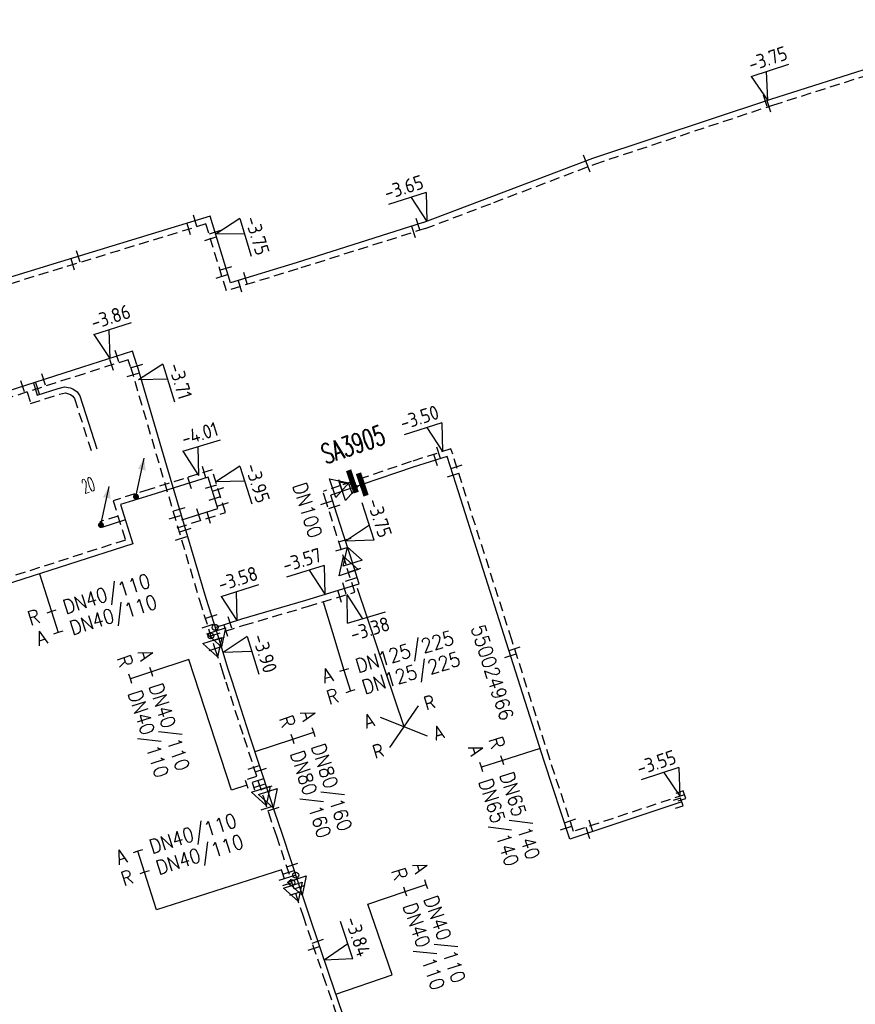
# Model space of a CAD drawing. Header units: millimetres. Extents: x 0 to 118212815, y 0 to 488348790.
# Tile 11 of 143: x 113809160 to 113862106, y 485750410 to 485812768. Entities that reach past the tile are written whole.
import ezdxf
from ezdxf.enums import TextEntityAlignment as Align

# ---------------------------------------------------------------- set-up
doc = ezdxf.new("R2010")
doc.units = ezdxf.units.MM
doc.header["$LTSCALE"] = 200
doc.linetypes.add('HIDDEN2', pattern=[4.7625, 3.175, -1.5875])
for name, color, linetype in [('WW-C-AFSLUITER', 7, 'Continuous'), ('WW-C-mof', 7, 'Continuous'), ('WW-C-stijgstrang', 7, 'Continuous'), ('WW-C-tstuk', 7, 'Continuous'), ('WW-C-VERLOOP', 7, 'Continuous'), ('WW-I-diam', 7, 'Continuous'), ('WW-I-info', 7, 'Continuous'), ('WW-I-leidingkruis', 7, 'Continuous'), ('WW-I-NAP', 7, 'Continuous'), ('WW-L-aanvoer', 3, 'Continuous'), ('WW-L-retour', 3, 'HIDDEN2')]:
    doc.layers.add(name, color=color, linetype=linetype)
doc.styles.add('DIN17', font='ROMANS.SHX', dxfattribs={"width": 0.9})
doc.styles.add('ISOCP', font='ISOCP.SHX')

# ---------------------------------------------------------------- blocks, each defined once
blk = doc.blocks.new('LR-VERL')
at = {"color": 0, "linetype": 'ByBlock', "lineweight": -2}
blk.add_lwpolyline([(1.08, 0), (-1.08, -1.25), (-1.08, 1.25)], close=True, dxfattribs=at)
blk = doc.blocks.new('LR-mof')
at = {"color": 0, "linetype": 'ByBlock', "lineweight": -2}
blk.add_line((0, -0.75), (0, 0.75), dxfattribs=at)
blk = doc.blocks.new('LR-tsb')
blk.add_circle((0, 0), 0.375)
blk = doc.blocks.new('LR-DIAB2')
at = {"color": 0, "linetype": 'Continuous', "lineweight": -3}
blk.add_line((0, 5), (0, 7.8), dxfattribs=at)
at = {"color": 0, "lineweight": -3}
blk.add_line((0, 0), (0, 5), dxfattribs=at)
for points in [[(0.61, 7.8), (0, 7.8), (-0.61, 7.8)], [(0.61, 5), (0, 5), (-0.61, 5)]]:
    blk.add_lwpolyline(points, dxfattribs=at)
at = {"color": 1, "lineweight": -3, "style": 'DIN17', "width": 0.9}
for tag, p in [('*1', (-1.61, 7.8)), ('*2', (-1.61, 5.02))]:
    blk.add_attdef(tag, text='', height=1.8, dxfattribs=at).set_placement(p, align=Align.MIDDLE_RIGHT)
for tag, p in [('*11', (1.61, 7.8)), ('*12', (1.61, 5))]:
    blk.add_attdef(tag, text='', height=1.8, dxfattribs=at).set_placement(p, align=Align.MIDDLE_LEFT)
blk = doc.blocks.new('LR-DIAO2')
at = {"color": 0, "lineweight": -3}
blk.add_line((0, 0), (0, -5), dxfattribs=at)
at = {"color": 0, "linetype": 'Continuous', "lineweight": -3}
blk.add_line((0, -5), (0, -7.8), dxfattribs=at)
at = {"color": 0, "lineweight": -3}
for points in [[(0.61, -5), (0, -5), (-0.61, -5)], [(0.61, -7.8), (0, -7.8), (-0.61, -7.8)]]:
    blk.add_lwpolyline(points, dxfattribs=at)
at = {"color": 1, "lineweight": -3, "style": 'DIN17', "width": 0.9}
for tag, p in [('*1', (-1.61, -5)), ('*2', (-1.61, -7.78))]:
    blk.add_attdef(tag, text='', height=1.8, dxfattribs=at).set_placement(p, align=Align.MIDDLE_RIGHT)
for tag, p in [('*11', (1.61, -5)), ('*12', (1.61, -7.8))]:
    blk.add_attdef(tag, text='', height=1.8, dxfattribs=at).set_placement(p, align=Align.MIDDLE_LEFT)
blk = doc.blocks.new('LR-ldkruis')
at = {"color": 0, "linetype": 'ByBlock', "lineweight": -2}
for p, q in [((2.5, 2), (-2.5, -2)), ((-2.5, 2), (2.5, -2))]:
    blk.add_line(p, q, dxfattribs=at)
at = {"color": 0, "linetype": 'ByBlock', "lineweight": -2, "style": 'ISOCP'}
for tag, p in [('*1', (-4, 2)), ('*3', (4, 2)), ('*2', (-4, -2)), ('*4', (4, -2))]:
    blk.add_attdef(tag, text='', height=1.8, dxfattribs=at).set_placement(p, align=Align.MIDDLE)
blk = doc.blocks.new('nap2')
at = {"color": 0, "linetype": 'Continuous', "lineweight": -3}
for p, q in [((1, 3.5), (-4, 3.5)), ((-1, 3.5), (0, 0)), ((1, 3.5), (0, 0))]:
    blk.add_line(p, q, dxfattribs=at)
at = {"color": 0, "linetype": 'Continuous', "lineweight": -3, "style": 'ISOCP'}
for tag, p in [('*1', (-1.5, 5)), ('*2', (-4, 1.5))]:
    blk.add_attdef(tag, text='', height=1.8, dxfattribs=at).set_placement(p, align=Align.MIDDLE)
blk = doc.blocks.new('nap1')
at = {"color": 0, "linetype": 'Continuous', "lineweight": -3}
for p, q in [((-1, 3.5), (0, 0)), ((-1, 3.5), (4, 3.5)), ((1, 3.5), (0, 0))]:
    blk.add_line(p, q, dxfattribs=at)
at = {"color": 0, "linetype": 'Continuous', "lineweight": -3, "style": 'ISOCP'}
for tag, p in [('*1', (1.7, 5)), ('*2', (4, 1.5))]:
    blk.add_attdef(tag, text='', height=1.8, dxfattribs=at).set_placement(p, align=Align.MIDDLE)
blk = doc.blocks.new('LR-styg')
at = {"color": 0, "lineweight": -3}
blk.add_line((0, 0), (2.5, 4.33), dxfattribs=at)
at = {"color": 0, "lineweight": -3, "const_width": 0.375}
blk.add_lwpolyline([(-0.19, 0, 1), (0.19, 0, 1)], format="xyb", close=True, dxfattribs=at)
at = {"color": 0, "lineweight": -3}
blk.add_solid([(2.5, 4.33), (1.32, 3.28), (2.18, 2.78)], dxfattribs=at)
at = {"color": 7, "linetype": 'ByBlock', "lineweight": -2, "style": 'DIN17', "width": 0.5}
blk.add_attdef('*1', text='', height=1.8, dxfattribs=at).set_placement((0, -2.5), align=Align.MIDDLE)
blk = doc.blocks.new('LR-smof')
at = {"color": 0, "linetype": 'ByBlock', "lineweight": -2}
blk.add_lwpolyline([(1, 0.5), (0, 0.5), (0, -0.5), (1, -0.5)], dxfattribs=at)
blk = doc.blocks.new('LR-AFS')
at = {"color": 0, "lineweight": -3, "const_width": 0.7}
blk.add_lwpolyline([(0, -1.5), (0, 1.5)], dxfattribs=at)
at = {"color": 7, "linetype": 'ByBlock', "lineweight": -2, "style": 'DIN17', "width": 0.9}
blk.add_attdef('*1', text='', height=2.5, dxfattribs=at).set_placement((0, 5), align=Align.MIDDLE)
at = {"color": 0, "linetype": 'ByBlock', "lineweight": -2, "style": 'DIN17', "width": 0.3, "flags": 1}
for tag, p in [('*2', (2.5, 1.5)), ('OCODE', (-7.5, -2.5)), ('NCODE', (-2.5, -2.5)), ('BC', (2.5, -2.5)), ('RK', (7.5, -2.5)), ('ST', (-7.5, -5)), ('VCODE', (-2.5, -5)), ('NIVO', (2.5, -5)), ('IMM', (7.5, -5)), ('FABR', (-7.5, -7.5)), ('TYPE', (-2.5, -7.5)), ('OPBOUW', (2.5, -7.5)), ('BEDIEN', (7.5, -7.5)), ('VERTR', (-7.5, -10)), ('OPBLEN', (-2.5, -10)), ('HULPST', (2.5, -10)), ('VERLSP', (7.5, -10)), ('DEKM', (-7.5, -12.5)), ('PDATUM', (-2.5, -12.5)), ('OPM', (2.5, -12.5)), ('BORD', (7.5, -12.5)), ('BORDL', (-7.5, -15)), ('BORDX', (-2.5, -15)), ('BORDY', (2.5, -15)), ('BORDZ', (7.5, -15))]:
    blk.add_attdef(tag, text='', height=1.8, dxfattribs=at).set_placement(p, align=Align.MIDDLE)
blk = doc.blocks.new('LR-hyp')
at = {"color": 7, "linetype": 'ByBlock', "lineweight": -3, "style": 'DIN17', "width": 0.9}
blk.add_attdef('*1', text='', height=1.8, dxfattribs=at).set_placement((0, 0), align=Align.MIDDLE)
at = {"color": 7, "linetype": 'ByBlock', "lineweight": -2, "style": 'DIN17', "width": 0.9, "flags": 1}
blk.add_attdef('*2', text='', height=1.8, dxfattribs=at).set_placement((0, -5), align=Align.MIDDLE)

msp = doc.modelspace()

# ---------------------------------------------------------------- linework, layer by layer
at = {"layer": 'WW-I-diam', "lineweight": -3}
for p, q in [((113828397, 485775903), (113828983, 485773966)), ((113822588, 485763975), (113819887, 485772237)), ((113823550, 485764290), (113822588, 485763975)), ((113825756, 485758932), (113817836, 485756392)), ((113825938, 485758362), (113825756, 485758932)), ((113832751, 485752274), (113831228, 485756744)), ((113829187, 485751060), (113832751, 485752274))]:
    msp.add_line(p, q, dxfattribs=at)
at = {"layer": 'WW-I-info', "lineweight": -3}
msp.add_line((113830539, 485776773), (113833495, 485768000), dxfattribs=at)
at = {"layer": 'WW-L-aanvoer'}
for p, q in [((113856757, 485807739), (113872593, 485812768)), ((113845466, 485804003), (113856757, 485807739)), ((113839066, 485801561), (113845466, 485804003)), ((113834715, 485799916), (113839066, 485801561)), ((113821228, 485800328), (113811756, 485797436)), ((113822519, 485796100), (113821228, 485800328)), ((113834715, 485799916), (113826668, 485797367)), ((113811756, 485797436), (113795175, 485792337)), ((113826668, 485797367), (113822519, 485796100)), ((113836241, 485785112), (113834083, 485784425)), ((113836812, 485783321), (113836241, 485785112)), ((113834083, 485784425), (113830866, 485783334)), ((113830866, 485783334), (113830118, 485783080)), ((113839984, 485773370), (113836812, 485783321)), ((113817472, 485782653), (113815554, 485782054)), ((113830118, 485783080), (113828871, 485782657)), ((113815554, 485782054), (113816332, 485779565)), ((113815857, 485781084), (113814357, 485780603)), ((113816332, 485779565), (113808171, 485776945)), ((113842381, 485765817), (113839984, 485773370)), ((113844018, 485760876), (113842381, 485765817)), ((113851114, 485763227), (113844018, 485760876))]:
    msp.add_line(p, q, dxfattribs=at)
at = {"layer": 'WW-L-aanvoer', "lineweight": -3}
for p, q in [((113816315, 485791769), (113813138, 485790754)), ((113816590, 485790913), (113816315, 485791769)), ((113813138, 485790754), (113807457, 485788942)), ((113816590, 485790913), (113818463, 485784520)), ((113810026, 485789761), (113810271, 485788994)), ((113811589, 485789415), (113812008, 485789512)), ((113812008, 485789512), (113812366, 485789461)), ((113810271, 485788994), (113811589, 485789415)), ((113812366, 485789461), (113812537, 485789386)), ((113812537, 485789386), (113812792, 485789198)), ((113812792, 485789198), (113812969, 485788955)), ((113812969, 485788955), (113814043, 485785592)), ((113818463, 485784520), (113820955, 485776134)), ((113821101, 485783788), (113817472, 485782653)), ((113821722, 485781802), (113821101, 485783788)), ((113829108, 485781920), (113828871, 485782657)), ((113819432, 485781086), (113821722, 485781802)), ((113829658, 485780207), (113829108, 485781920)), ((113830094, 485778853), (113829658, 485780207)), ((113830677, 485777037), (113830094, 485778853)), ((113827280, 485776009), (113830677, 485777037)), ((113820955, 485776134), (113821774, 485773557)), ((113823237, 485774823), (113827280, 485776009)), ((113821543, 485774284), (113823237, 485774823)), ((113821774, 485773557), (113822335, 485771723)), ((113822335, 485771723), (113822574, 485770959)), ((113822574, 485770959), (113823727, 485767416)), ((113823727, 485767416), (113825048, 485763376)), ((113824617, 485764696), (113823894, 485764459)), ((113823894, 485764459), (113824048, 485763987)), ((113825048, 485763376), (113825279, 485762670)), ((113825279, 485762670), (113825784, 485761186)), ((113825784, 485761186), (113826898, 485757841)), ((113826649, 485758590), (113825578, 485758246)), ((113826898, 485757841), (113827488, 485756071)), ((113827488, 485756071), (113828757, 485752319)), ((113828757, 485752319), (113830192, 485748109))]:
    msp.add_line(p, q, dxfattribs=at)
at = {"layer": 'WW-L-retour'}
for p, q in [((113856880, 485807358), (113872715, 485812387)), ((113845601, 485803626), (113856880, 485807358)), ((113839208, 485801187), (113845601, 485803626)), ((113834846, 485799538), (113839208, 485801187)), ((113820963, 485799829), (113811873, 485797053)), ((113822254, 485795601), (113820963, 485799829)), ((113834846, 485799538), (113826787, 485796985)), ((113811873, 485797053), (113795292, 485791954)), ((113826787, 485796985), (113822254, 485795601)), ((113836488, 485785590), (113833963, 485784785)), ((113837174, 485783436), (113836488, 485785590)), ((113833963, 485784785), (113830238, 485783522)), ((113829496, 485783270), (113828379, 485782891)), ((113830238, 485783522), (113829496, 485783270)), ((113840346, 485773485), (113837174, 485783436)), ((113817356, 485783015), (113815078, 485782303)), ((113815078, 485782303), (113815857, 485779811)), ((113815382, 485781331), (113814241, 485780965)), ((113815857, 485779811), (113808064, 485777310)), ((113842743, 485765934), (113840346, 485773485)), ((113844259, 485761356), (113842743, 485765934)), ((113851281, 485763682), (113844259, 485761356))]:
    msp.add_line(p, q, dxfattribs=at)
at = {"layer": 'WW-L-retour', "lineweight": -3}
for p, q in [((113816040, 485791235), (113813268, 485790349)), ((113816184, 485790788), (113816040, 485791235)), ((113816184, 485790788), (113818057, 485784395)), ((113813268, 485790349), (113807587, 485788537)), ((113809624, 485789187), (113809855, 485788463)), ((113809855, 485788463), (113811690, 485789048)), ((113811690, 485789048), (113812054, 485789132)), ((113812054, 485789132), (113812246, 485789080)), ((113812246, 485789080), (113812377, 485789032)), ((113812377, 485789032), (113812519, 485788927)), ((113812519, 485788927), (113812626, 485788781)), ((113812626, 485788781), (113813682, 485785476)), ((113821350, 485784264), (113817356, 485783015)), ((113818057, 485784395), (113820549, 485776007)), ((113822198, 485781553), (113821350, 485784264)), ((113828600, 485782182), (113828379, 485782891)), ((113829253, 485780079), (113828600, 485782182)), ((113819138, 485780596), (113822198, 485781553)), ((113829838, 485778261), (113829253, 485780079)), ((113830401, 485776509), (113829838, 485778261)), ((113827402, 485775602), (113830401, 485776509)), ((113820549, 485776007), (113821529, 485772929)), ((113823361, 485774416), (113827402, 485775602)), ((113821267, 485773750), (113823361, 485774416)), ((113821529, 485772929), (113821972, 485771608)), ((113821972, 485771608), (113822212, 485770843)), ((113822212, 485770843), (113823366, 485767298)), ((113823366, 485767298), (113824602, 485763518)), ((113824168, 485764846), (113823444, 485764614)), ((113823444, 485764614), (113823609, 485764109)), ((113824602, 485763518), (113824917, 485762552)), ((113824917, 485762552), (113825423, 485761065)), ((113825423, 485761065), (113826630, 485757445)), ((113826407, 485758113), (113825521, 485757829)), ((113826630, 485757445), (113827111, 485756000)), ((113827111, 485756000), (113828398, 485752197)), ((113828398, 485752197), (113829833, 485747986))]:
    msp.add_line(p, q, dxfattribs=at)

# ---------------------------------------------------------------- block references
at = {"layer": 'WW-C-AFSLUITER', "linetype": 'Continuous'}
ref = msp.add_blockref('LR-AFS', (113830866, 485783334), dxfattribs=dict(at, xscale=499.9999999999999, yscale=499.9999999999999, zscale=499.9999999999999, rotation=18.7347))
ref.add_attrib('*1', 'SA3905', dxfattribs={"layer": '0', "color": 7, "linetype": 'ByBlock', "lineweight": -2, "height": 1250, "rotation": 18.7347, "style": 'DIN17', "width": 0.65}).set_placement((113830284, 485785866), align=Align.MIDDLE)
at = {"layer": 'WW-C-AFSLUITER', "linetype": 'Continuous', "xscale": 499.9999999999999, "yscale": 499.9999999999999, "zscale": 499.9999999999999, "rotation": 18.7344}
msp.add_blockref('LR-AFS', (113830238, 485783522), dxfattribs=at)
at = {"layer": 'WW-C-mof', "linetype": 'Continuous'}
for name, p, xscale, yscale, zscale, rotation in [('LR-mof', (113856410, 485807624), 500, 500, 500, 18.3068), ('LR-mof', (113856636, 485807277), 500, 500, 500, 18.3068), ('LR-mof', (113845025, 485803835), 499.9999999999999, 499.9999999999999, 499.9999999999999, 20.88439999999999), ('LR-mof', (113845169, 485803461), 499.9999999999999, 499.9999999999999, 499.9999999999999, 20.88439999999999), ('LR-mof', (113820278, 485800038), 500, 500, 500, 16.9798), ('LR-mof', (113834392, 485799813), 500, 500, 500, 17.5734), ('LR-mof', (113819874, 485799496), 500, 500, 500, 16.9798), ('LR-mof', (113834118, 485799307), 500, 500, 500, 17.5734), ('LR-mof', (113821248, 485798896), 499.9999999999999, 499.9999999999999, 499.9999999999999, 286.9798), ('LR-mof', (113821536, 485799322), 499.9999999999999, 499.9999999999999, 499.9999999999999, 286.9798), ('LR-mof', (113812531, 485797254), 500, 500, 500, 16.9798), ('LR-mof', (113812875, 485797777), 500, 500, 500, 16.9798), ('LR-mof', (113822234, 485797034), 499.9999999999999, 499.9999999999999, 499.9999999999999, 286.9798), ('LR-mof', (113821975, 485796515), 499.9999999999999, 499.9999999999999, 499.9999999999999, 286.9798), ('LR-mof', (113823462, 485796388), 500, 500, 500, 16.9798), ('LR-mof', (113823135, 485795870), 500, 500, 500, 16.9798), ('LR-mof', (113835512, 485784880), 500.0000000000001, 500.0000000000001, 500.0000000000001, 17.677), ('LR-mof', (113835700, 485785339), 500.0000000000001, 500.0000000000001, 500.0000000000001, 17.677), ('LR-mof', (113836847, 485784462), 500, 500, 500, 287.677), ('LR-mof', (113836620, 485783924), 500, 500, 500, 287.677), ('LR-mof', (113828600, 485782182), 500, 500, 500, 287.266), ('LR-mof', (113829108, 485781920), 500, 500, 500, 287.8136), ('LR-mof', (113840521, 485772932), 499.9999999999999, 499.9999999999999, 499.9999999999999, 287.6125), ('LR-mof', (113840265, 485772484), 499.9999999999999, 499.9999999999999, 499.9999999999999, 287.6125), ('LR-smof', (113851281, 485763682), 500, 500, 500, 198.325), ('LR-smof', (113851114, 485763227), 500, 500, 500, 198.325), ('LR-mof', (113844036, 485762028), 500, 500, 500, 288.325), ('LR-mof', (113845358, 485761720), 500, 500, 500, 18.32499999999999), ('LR-mof', (113843787, 485761572), 500, 500, 500, 288.325), ('LR-mof', (113845162, 485761254), 500, 500, 500, 18.32499999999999)]:
    msp.add_blockref(name, p, dxfattribs=dict(at, xscale=xscale, yscale=yscale, zscale=zscale, rotation=rotation))
at = {"layer": 'WW-C-mof', "linetype": 'Continuous', "lineweight": -3}
for p, xscale, yscale, zscale, rotation in [((113815330, 485791454), 499.9999999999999, 499.9999999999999, 499.9999999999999, 17.7338), ((113814987, 485790899), 499.9999999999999, 499.9999999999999, 499.9999999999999, 17.7338), ((113816607, 485790855), 500, 500, 500, 286.3261), ((113810687, 485789972), 500, 500, 500, 17.6864), ((113816332, 485790283), 500, 500, 500, 286.3261), ((113809354, 485789547), 500, 500, 500, 17.6864), ((113810298, 485789402), 500, 500, 500, 17.6864), ((113820851, 485784108), 500, 500, 500, 17.3655), ((113819932, 485783422), 500, 500, 500, 17.3655), ((113821284, 485783203), 500, 500, 500, 287.3655), ((113821738, 485783023), 500, 500, 500, 287.3655), ((113821519, 485782450), 500, 500, 500, 287.3655), ((113822034, 485782075), 500, 500, 500, 287.3655), ((113818989, 485781257), 500, 500, 500, 287.0961), ((113819281, 485781767), 500, 500, 500, 287.0961), ((113820502, 485781421), 500, 500, 500, 17.3655), ((113821142, 485781223), 500, 500, 500, 17.3655), ((113819673, 485780448), 500, 500, 500, 287.0961), ((113819386, 485779922), 500, 500, 500, 287.0961), ((113829736, 485776752), 499.9999999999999, 499.9999999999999, 499.9999999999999, 16.8424), ((113829447, 485776221), 499.9999999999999, 499.9999999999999, 499.9999999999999, 16.8424), ((113821319, 485774989), 499.9999999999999, 499.9999999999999, 499.9999999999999, 287.6497), ((113822486, 485774584), 499.9999999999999, 499.9999999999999, 499.9999999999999, 17.6497), ((113821069, 485774372), 499.9999999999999, 499.9999999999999, 499.9999999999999, 287.6497), ((113822230, 485774056), 499.9999999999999, 499.9999999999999, 499.9999999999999, 17.6497), ((113823983, 485765411), 500.0000000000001, 500.0000000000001, 500.0000000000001, 288.1014), ((113824432, 485765259), 500.0000000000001, 500.0000000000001, 500.0000000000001, 288.1014), ((113826432, 485759239), 500, 500, 500, 288.4248), ((113826187, 485758771), 500, 500, 500, 288.4248), ((113827804, 485753951), 499.9999999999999, 499.9999999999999, 499.9999999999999, 288.6949000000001), ((113828050, 485754409), 499.9999999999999, 499.9999999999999, 499.9999999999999, 288.6986)]:
    msp.add_blockref('LR-mof', p, dxfattribs=dict(at, xscale=xscale, yscale=yscale, zscale=zscale, rotation=rotation))
at = {"layer": 'WW-C-mof'}
for p, xscale, yscale, zscale, rotation in [((113829496, 485783270), 500, 500, 500, 18.73469999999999), ((113830118, 485783080), 499.9999999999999, 499.9999999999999, 499.9999999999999, 18.7344)]:
    msp.add_blockref('LR-mof', p, dxfattribs=dict(at, xscale=xscale, yscale=yscale, zscale=zscale, rotation=rotation))
at = {"layer": 'WW-C-mof', "lineweight": -3}
for p, xscale, yscale, zscale, rotation in [((113829788, 485779805), 500, 500, 500, 107.8202), ((113829532, 485779213), 500, 500, 500, 107.8202), ((113830400, 485777901), 500, 500, 500, 107.8202), ((113830144, 485777309), 500, 500, 500, 107.8202), ((113821774, 485773557), 499.9999999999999, 499.9999999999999, 499.9999999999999, 287.6497), ((113821529, 485772929), 499.9999999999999, 499.9999999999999, 499.9999999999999, 287.6497), ((113824358, 485764264), 500.0000000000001, 500.0000000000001, 500.0000000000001, 288.1014), ((113824802, 485764129), 500.0000000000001, 500.0000000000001, 500.0000000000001, 288.1014), ((113824824, 485762839), 500.0000000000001, 500.0000000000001, 500.0000000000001, 288.1014), ((113825240, 485762787), 500.0000000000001, 500.0000000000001, 500.0000000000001, 288.1014), ((113826898, 485757841), 500, 500, 500, 288.4248000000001), ((113826630, 485757445), 500, 500, 500, 288.4248000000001)]:
    msp.add_blockref('LR-mof', p, dxfattribs=dict(at, xscale=xscale, yscale=yscale, zscale=zscale, rotation=rotation))
at = {"layer": 'WW-C-stijgstrang', "linetype": 'Continuous', "xscale": 500.000000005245, "yscale": 500.000000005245, "zscale": 500.000000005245, "rotation": 17.7965994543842}
msp.add_blockref('LR-styg', (113816528, 485782557), dxfattribs=at)
at = {"layer": 'WW-C-stijgstrang', "linetype": 'Continuous'}
ref = msp.add_blockref('LR-styg', (113814307, 485780766), dxfattribs=dict(at, xscale=500.000000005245, yscale=500.000000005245, zscale=500.000000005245, rotation=17.7965994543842))
ref.add_attrib('*1', '20', dxfattribs={"layer": '0', "color": 1, "linetype": 'ByBlock', "lineweight": -2, "height": 900, "rotation": 17.7966, "style": 'DIN17', "width": 0.5}).set_placement((113813497, 485783287), align=Align.MIDDLE)
at = {"layer": 'WW-C-tstuk', "linetype": 'Continuous', "lineweight": -3}
for p, xscale, yscale, zscale, rotation in [((113821543, 485774284), 499.9999999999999, 499.9999999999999, 499.9999999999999, 107.6497), ((113821267, 485773750), 499.9999999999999, 499.9999999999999, 499.9999999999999, 107.6497), ((113826407, 485758113), 500.0000000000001, 500.0000000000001, 500.0000000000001, 197.7759), ((113826649, 485758590), 500.0000000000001, 500.0000000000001, 500.0000000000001, 197.7759)]:
    msp.add_blockref('LR-tsb', p, dxfattribs=dict(at, xscale=xscale, yscale=yscale, zscale=zscale, rotation=rotation))
at = {"layer": 'WW-C-VERLOOP', "linetype": 'Continuous', "xscale": 499.9999999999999, "yscale": 499.9999999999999, "zscale": 499.9999999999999}
for p, rotation in [((113829496, 485783270), 18.7347), ((113830118, 485783080), 18.7344)]:
    msp.add_blockref('LR-VERL', p, dxfattribs=dict(at, rotation=rotation))
at = {"layer": 'WW-C-VERLOOP', "linetype": 'Continuous', "lineweight": -3}
for p, xscale, yscale, zscale, rotation in [((113830094, 485778853), 500, 500, 500, 107.8202), ((113829838, 485778261), 500, 500, 500, 107.8202), ((113821774, 485773557), 499.9999999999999, 499.9999999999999, 499.9999999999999, 287.6497), ((113821529, 485772929), 499.9999999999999, 499.9999999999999, 499.9999999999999, 287.6497), ((113824602, 485763518), 500.0000000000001, 500.0000000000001, 500.0000000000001, 288.1014), ((113825048, 485763376), 500.0000000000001, 500.0000000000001, 500.0000000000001, 288.1014), ((113826898, 485757841), 500.0000000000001, 500.0000000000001, 500.0000000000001, 288.4248), ((113826630, 485757445), 500, 500, 500, 288.4248)]:
    msp.add_blockref('LR-VERL', p, dxfattribs=dict(at, xscale=xscale, yscale=yscale, zscale=zscale, rotation=rotation))
at = {"layer": 'WW-I-diam', "linetype": 'Continuous', "xscale": 500, "yscale": 500, "zscale": 500}
for p, rotation, values in [((113810406, 485777663), 17.79659945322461, {'*1': 'R', '*11': 'DN40/110', '*2': 'A', '*12': 'DN40/110'}), ((113842129, 485766613), 287.6125004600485, {'*1': 'R', '*11': 'DN65/140', '*2': 'A', '*12': 'DN65/140'})]:
    msp.add_blockref('LR-DIAO2', p, dxfattribs=dict(at, rotation=rotation)).add_auto_attribs(values)
at = {"layer": 'WW-I-diam', "linetype": 'Continuous', "lineweight": -3}
for name, p, xscale, yscale, zscale, rotation, values in [('LR-DIAO2', (113828983, 485773966), 499.9999999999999, 499.9999999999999, 499.9999999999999, 16.84235044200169, {'*1': 'A', '*11': 'DN125/225', '*2': 'R', '*12': 'DN125/225'}), ('LR-DIAO2', (113819887, 485772237), 500.0000000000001, 500.0000000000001, 500.0000000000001, 288.1014131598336, {'*1': 'A', '*11': 'DN40/110', '*2': 'R', '*12': 'DN40/110'}), ('LR-DIAB2', (113824090, 485766427), 500, 500, 500, 288.1014131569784, {'*1': 'A', '*11': 'DN80/160', '*2': 'R', '*12': 'DN80/160'}), ('LR-DIAB2', (113817836, 485756392), 500.0000000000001, 500.0000000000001, 500.0000000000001, 17.7758574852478, {'*1': 'A', '*11': 'DN40/110', '*2': 'R', '*12': 'DN40/110'}), ('LR-DIAB2', (113831228, 485756744), 499.9999999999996, 499.9999999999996, 499.9999999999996, 288.8168774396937, {'*1': 'A', '*11': 'DN40/110', '*2': 'R', '*12': 'DN40/110'})]:
    msp.add_blockref(name, p, dxfattribs=dict(at, xscale=xscale, yscale=yscale, zscale=zscale, rotation=rotation)).add_auto_attribs(values)
at = {"layer": 'WW-I-info', "linetype": 'Continuous', "xscale": 500, "yscale": 500, "zscale": 500, "rotation": 287.612500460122}
msp.add_blockref('LR-hyp', (113839112, 485771422), dxfattribs=at).add_auto_attribs({'*1': '550024966'})
at = {"layer": 'WW-I-leidingkruis', "linetype": 'Continuous', "lineweight": -3}
ref = msp.add_blockref('LR-ldkruis', (113833495, 485768000), dxfattribs=dict(at, xscale=499.9999999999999, yscale=499.9999999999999, zscale=499.9999999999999, rotation=16.8424))
ref.add_attrib('*1', 'A', dxfattribs={"layer": '0', "color": 1, "linetype": 'ByBlock', "lineweight": -2, "height": 900, "rotation": 16.8424, "style": 'ISOCP'}).set_placement((113831291, 485768378), align=Align.MIDDLE)
ref.add_attrib('*2', 'R', dxfattribs={"layer": '0', "color": 1, "linetype": 'ByBlock', "lineweight": -2, "height": 900, "rotation": 16.8424, "style": 'ISOCP'}).set_placement((113831870, 485766464), align=Align.MIDDLE)
ref.add_attrib('*3', 'R', dxfattribs={"layer": '0', "color": 1, "linetype": 'ByBlock', "lineweight": -2, "height": 900, "rotation": 16.8424, "style": 'ISOCP'}).set_placement((113835119, 485769537), align=Align.MIDDLE)
ref.add_attrib('*4', 'A', dxfattribs={"layer": '0', "color": 1, "linetype": 'ByBlock', "lineweight": -2, "height": 900, "rotation": 16.8424, "style": 'ISOCP'}).set_placement((113835699, 485767623), align=Align.MIDDLE)
at = {"layer": 'WW-I-NAP', "linetype": 'Continuous'}
ref = msp.add_blockref('nap1', (113856536, 485807665), dxfattribs=dict(at, xscale=500.0000000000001, yscale=500.0000000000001, zscale=500.0000000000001, rotation=18.3068142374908))
ref.add_attrib('*1', '-3.75', dxfattribs={"layer": '0', "color": 1, "linetype": 'Continuous', "lineweight": -3, "height": 900, "rotation": 18.30681, "style": 'ISOCP'}).set_placement((113856558, 485810306), align=Align.MIDDLE)
ref = msp.add_blockref('nap2', (113834961, 485799994), dxfattribs=dict(at, xscale=499.9999999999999, yscale=499.9999999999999, zscale=499.9999999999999, rotation=17.57343735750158))
ref.add_attrib('*1', '-3.65', dxfattribs={"layer": '0', "color": 1, "linetype": 'Continuous', "lineweight": -3, "height": 900, "rotation": 17.57344, "style": 'ISOCP'}).set_placement((113833491, 485802151), align=Align.MIDDLE)
ref = msp.add_blockref('nap1', (113821578, 485799183), dxfattribs=dict(at, xscale=500, yscale=500, zscale=500, rotation=286.9798313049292))
ref.add_attrib('*1', '-3.75', dxfattribs={"layer": '0', "color": 1, "linetype": 'Continuous', "lineweight": -3, "height": 900, "rotation": 286.97983, "style": 'ISOCP'}).set_placement((113824217, 485799100), align=Align.MIDDLE)
at = {"layer": 'WW-I-NAP', "linetype": 'Continuous', "lineweight": -3}
ref = msp.add_blockref('nap1', (113814869, 485791307), dxfattribs=dict(at, xscale=500, yscale=500, zscale=500, rotation=17.73384201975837))
ref.add_attrib('*1', '-3.86', dxfattribs={"layer": '0', "color": 1, "linetype": 'Continuous', "lineweight": -3, "height": 900, "rotation": 17.73384, "style": 'ISOCP'}).set_placement((113814918, 485793947), align=Align.MIDDLE)
ref = msp.add_blockref('nap1', (113816698, 485789963), dxfattribs=dict(at, xscale=500, yscale=500, zscale=500, rotation=287.1268658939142))
ref.add_attrib('*1', '-3.71', dxfattribs={"layer": '0', "color": 1, "linetype": 'Continuous', "lineweight": -3, "height": 900, "rotation": 287.12687, "style": 'ISOCP'}).set_placement((113819338, 485789887), align=Align.MIDDLE)
at = {"layer": 'WW-I-NAP', "linetype": 'Continuous'}
ref = msp.add_blockref('nap2', (113835955, 485785420), dxfattribs=dict(at, xscale=500.0000000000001, yscale=500.0000000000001, zscale=500.0000000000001, rotation=17.67695512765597))
ref.add_attrib('*1', '-3.50', dxfattribs={"layer": '0', "color": 1, "linetype": 'Continuous', "lineweight": -3, "height": 900, "rotation": 17.67696, "style": 'ISOCP'}).set_placement((113834481, 485787574), align=Align.MIDDLE)
at = {"layer": 'WW-I-NAP', "linetype": 'Continuous', "lineweight": -3}
ref = msp.add_blockref('nap1', (113820486, 485783906), dxfattribs=dict(at, xscale=499.9999999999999, yscale=499.9999999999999, zscale=499.9999999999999, rotation=17.10711142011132))
ref.add_attrib('*1', '-4.01', dxfattribs={"layer": '0', "color": 1, "linetype": 'Continuous', "lineweight": -3, "height": 900, "rotation": 17.10711, "style": 'ISOCP'}).set_placement((113820563, 485786546), align=Align.MIDDLE)
ref = msp.add_blockref('nap1', (113821592, 485783489), dxfattribs=dict(at, xscale=500, yscale=500, zscale=500, rotation=287.3655123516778))
ref.add_attrib('*1', '-3.95', dxfattribs={"layer": '0', "color": 1, "linetype": 'Continuous', "lineweight": -3, "height": 900, "rotation": 287.36551, "style": 'ISOCP'}).set_placement((113824232, 485783424), align=Align.MIDDLE)
ref = msp.add_blockref('nap2', (113829810, 485779736), dxfattribs=dict(at, xscale=500.0000000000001, yscale=500.0000000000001, zscale=500.0000000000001, rotation=287.8201946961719))
ref.add_attrib('*1', '-3.75', dxfattribs={"layer": '0', "color": 1, "linetype": 'Continuous', "lineweight": -3, "height": 900, "rotation": 287.82019, "style": 'ISOCP'}).set_placement((113831960, 485781215), align=Align.MIDDLE)
ref = msp.add_blockref('nap2', (113828489, 485776375), dxfattribs=dict(at, xscale=500, yscale=500, zscale=500, rotation=16.84235044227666))
ref.add_attrib('*1', '-3.57', dxfattribs={"layer": '0', "color": 1, "linetype": 'Continuous', "lineweight": -3, "height": 900, "rotation": 16.84235, "style": 'ISOCP'}).set_placement((113827047, 485778550), align=Align.MIDDLE)
ref = msp.add_blockref('nap1', (113822929, 485774725), dxfattribs=dict(at, xscale=500, yscale=500, zscale=500, rotation=17.64966522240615))
ref.add_attrib('*1', '-3.58', dxfattribs={"layer": '0', "color": 1, "linetype": 'Continuous', "lineweight": -3, "height": 900, "rotation": 17.64967, "style": 'ISOCP'}).set_placement((113822981, 485777365), align=Align.MIDDLE)
ref = msp.add_blockref('nap2', (113829911, 485776361), dxfattribs=dict(at, xscale=500, yscale=500, zscale=500, rotation=196.842350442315))
ref.add_attrib('*1', '-3.38', dxfattribs={"layer": '0', "color": 1, "linetype": 'Continuous', "lineweight": -3, "height": 900, "rotation": 16.84235, "style": 'ISOCP'}).set_placement((113831353, 485774186), align=Align.MIDDLE)
ref = msp.add_blockref('nap1', (113822049, 485772694), dxfattribs=dict(at, xscale=500.0000000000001, yscale=500.0000000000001, zscale=500.0000000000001, rotation=287.6496652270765))
ref.add_attrib('*1', '-3.90', dxfattribs={"layer": '0', "color": 1, "linetype": 'Continuous', "lineweight": -3, "height": 900, "rotation": 287.64967, "style": 'ISOCP'}).set_placement((113824689, 485772641), align=Align.MIDDLE)
at = {"layer": 'WW-I-NAP', "linetype": 'Continuous'}
ref = msp.add_blockref('nap2', (113850992, 485763586), dxfattribs=dict(at, xscale=500.0000000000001, yscale=500.0000000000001, zscale=500.0000000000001, rotation=18.32497030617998))
ref.add_attrib('*1', '-3.55', dxfattribs={"layer": '0', "color": 1, "linetype": 'Continuous', "lineweight": -3, "height": 900, "rotation": 18.32497, "style": 'ISOCP'}).set_placement((113849494, 485765724), align=Align.MIDDLE)
at = {"layer": 'WW-I-NAP', "linetype": 'Continuous', "lineweight": -3}
ref = msp.add_blockref('nap2', (113828461, 485753196), dxfattribs=dict(at, xscale=499.9999999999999, yscale=499.9999999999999, zscale=499.9999999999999, rotation=288.6950042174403))
ref.add_attrib('*1', '-3.84', dxfattribs={"layer": '0', "color": 1, "linetype": 'Continuous', "lineweight": -3, "height": 900, "rotation": 288.695, "style": 'ISOCP'}).set_placement((113830588, 485754708), align=Align.MIDDLE)

# ---------------------------------------------------------------- texts
at = {"layer": 'WW-I-info', "style": 'DIN17', "width": 0.9}
msp.add_text('DN100', height=900, rotation=287.26597, dxfattribs=at).set_placement((113826441, 485783278))

doc.saveas('drawing.dxf')
